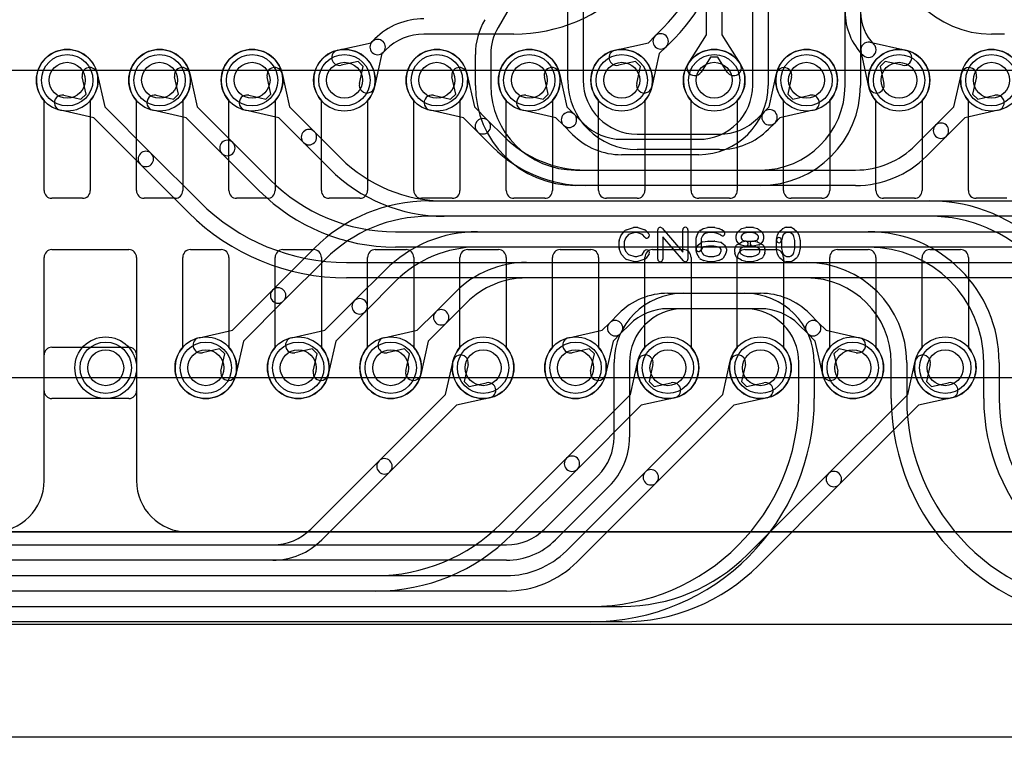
# Model space of a CAD drawing. Extents: x 0 to 29, y 0 to 17.
# Tile 2 of 4: x 7.7 to 17.3, y 0 to 7. Entities that reach past the tile are written whole.
import ezdxf

# ---------------------------------------------------------------- set-up
doc = ezdxf.new("R2010")
doc.units = 0
for name, color, linetype in [('Hole', 1, 'CONTINUOUS'), ('L1', 3, 'CONTINUOUS'), ('L2', 3, 'CONTINUOUS'), ('L3', 3, 'CONTINUOUS'), ('L4', 3, 'CONTINUOUS'), ('Outline', 7, 'CONTINUOUS'), ('PartsArea-A', 111, 'CONTINUOUS'), ('PartsArea-B', 111, 'CONTINUOUS'), ('PartsSilk-A', 221, 'CONTINUOUS'), ('Resist-A', 2, 'CONTINUOUS'), ('Resist-B', 2, 'CONTINUOUS')]:
    doc.layers.add(name, color=color, linetype=linetype)

msp = doc.modelspace()

# ---------------------------------------------------------------- linework, layer by layer
at = {"layer": 'Hole'}
for centre in [(8.2, 6.4), (9.1, 6.4), (10, 6.4), (10.9, 6.4), (11.8, 6.4), (12.7, 6.4), (13.6, 6.4), (14.5, 6.4), (15.4, 6.4), (16.3, 6.4), (17.2, 6.4), (8.575, 3.6), (9.55, 3.6), (10.45, 3.6), (11.35, 3.6), (12.25, 3.6), (13.15, 3.6), (14.05, 3.6), (14.95, 3.6), (15.85, 3.6), (16.75, 3.6)]:
    msp.add_circle(centre, 0.175, dxfattribs=at)
at = {"layer": 'L1'}
for p, q in [((7.975, 5.325), (7.975, 6.20157)), ((8.425, 6.20157), (8.425, 5.325)), ((8.875, 5.325), (8.875, 6.20157)), ((9.325, 6.20157), (9.325, 5.325)), ((9.775, 5.325), (9.775, 6.20157)), ((10.225, 6.20157), (10.225, 5.325)), ((10.675, 5.325), (10.675, 6.20157)), ((11.125, 6.20157), (11.125, 5.325)), ((11.575, 5.325), (11.575, 6.20157)), ((12.025, 6.20157), (12.025, 5.325)), ((12.475, 5.325), (12.475, 6.20157)), ((12.925, 6.20157), (12.925, 5.325)), ((13.375, 5.325), (13.375, 6.20157)), ((13.825, 6.20157), (13.825, 5.325)), ((14.275, 5.325), (14.275, 6.20157)), ((14.725, 6.20157), (14.725, 5.325)), ((15.175, 5.325), (15.175, 6.20157)), ((15.625, 6.20157), (15.625, 5.325)), ((16.075, 5.325), (16.075, 6.20157)), ((16.525, 6.20157), (16.525, 5.325)), ((16.975, 5.325), (16.975, 6.20157)), ((8.35, 5.25), (8.05, 5.25)), ((9.25, 5.25), (8.95, 5.25)), ((10.15, 5.25), (9.85, 5.25)), ((11.05, 5.25), (10.75, 5.25)), ((11.95, 5.25), (11.65, 5.25)), ((12.85, 5.25), (12.55, 5.25)), ((13.75, 5.25), (13.45, 5.25)), ((14.65, 5.25), (14.35, 5.25)), ((15.55, 5.25), (15.25, 5.25)), ((16.45, 5.25), (16.15, 5.25)), ((17.35, 5.25), (17.05, 5.25)), ((8.05, 4.75), (8.8, 4.75)), ((9.4, 4.75), (9.7, 4.75)), ((10.3, 4.75), (10.6, 4.75)), ((11.2, 4.75), (11.5, 4.75)), ((12.1, 4.75), (12.4, 4.75)), ((13, 4.75), (13.3, 4.75)), ((13.9, 4.75), (14.2, 4.75)), ((14.8, 4.75), (15.1, 4.75)), ((15.7, 4.75), (16, 4.75)), ((16.6, 4.75), (16.9, 4.75)), ((7.975, 3.375), (7.975, 4.675)), ((8.875, 4.675), (8.875, 3.375)), ((9.325, 3.79843), (9.325, 4.675)), ((9.775, 4.675), (9.775, 3.79843)), ((10.225, 3.79843), (10.225, 4.675)), ((10.675, 4.675), (10.675, 3.79843)), ((11.125, 3.79843), (11.125, 4.675)), ((11.575, 4.675), (11.575, 3.79843)), ((12.025, 3.79843), (12.025, 4.675)), ((12.475, 4.675), (12.475, 3.79843)), ((12.925, 3.79843), (12.925, 4.675)), ((13.375, 4.675), (13.375, 3.79843)), ((13.825, 3.79843), (13.825, 4.675)), ((14.275, 4.675), (14.275, 3.79843)), ((14.725, 3.79843), (14.725, 4.675)), ((15.175, 4.675), (15.175, 3.79843)), ((15.625, 3.79843), (15.625, 4.675)), ((16.075, 4.675), (16.075, 3.79843)), ((16.525, 3.79843), (16.525, 4.675)), ((16.975, 4.675), (16.975, 3.79843)), ((8.8, 3.3), (8.05, 3.3)), ((2.5, 2), (19.625, 2)), ((27.4, 1.1), (1.6, 1.1))]:
    msp.add_line(p, q, dxfattribs=at)
for centre in [(8.2, 6.4), (9.1, 6.4), (10, 6.4), (10.9, 6.4), (11.8, 6.4), (12.7, 6.4), (13.6, 6.4), (14.5, 6.4), (15.4, 6.4), (16.3, 6.4), (17.2, 6.4), (8.575, 3.6), (9.55, 3.6), (10.45, 3.6), (11.35, 3.6), (12.25, 3.6), (13.15, 3.6), (14.05, 3.6), (14.95, 3.6), (15.85, 3.6), (16.75, 3.6)]:
    msp.add_circle(centre, 0.3, dxfattribs=at)
for centre, radius, start, end in [((8.2, 6.4), 0.3, -41.409429, -138.590571), ((9.1, 6.4), 0.3, -41.409429, -138.590571), ((10, 6.4), 0.3, -41.409429, -138.590571), ((10.9, 6.4), 0.3, -41.409429, -138.590571), ((11.8, 6.4), 0.3, -41.409429, -138.590571), ((12.7, 6.4), 0.3, -41.409429, -138.590571), ((13.6, 6.4), 0.3, -41.409429, -138.590571), ((14.5, 6.4), 0.3, -41.409429, -138.590571), ((15.4, 6.4), 0.3, -41.409429, -138.590571), ((16.3, 6.4), 0.3, -41.409429, -138.590571), ((17.2, 6.4), 0.3, -41.409429, -138.590571), ((8.05, 5.325), 0.075, 180, -90), ((8.35, 5.325), 0.075, -90, 0), ((8.95, 5.325), 0.075, 180, -90), ((9.25, 5.325), 0.075, -90, 0), ((9.85, 5.325), 0.075, 180, -90), ((10.15, 5.325), 0.075, -90, 0), ((10.75, 5.325), 0.075, 180, -90), ((11.05, 5.325), 0.075, -90, 0), ((11.65, 5.325), 0.075, 180, -90), ((11.95, 5.325), 0.075, -90, 0), ((12.55, 5.325), 0.075, 180, -90), ((12.85, 5.325), 0.075, -90, 0), ((13.45, 5.325), 0.075, 180, -90), ((13.75, 5.325), 0.075, -90, 0), ((14.35, 5.325), 0.075, 180, -90), ((14.65, 5.325), 0.075, -90, 0), ((15.25, 5.325), 0.075, 180, -90), ((15.55, 5.325), 0.075, -90, 0), ((16.15, 5.325), 0.075, 180, -90), ((16.45, 5.325), 0.075, -90, 0), ((17.05, 5.325), 0.075, 180, -90), ((8.05, 4.675), 0.075, 90, 180), ((8.8, 4.675), 0.075, 0, 90), ((9.4, 4.675), 0.075, 90, 180), ((9.7, 4.675), 0.075, 0, 90), ((10.3, 4.675), 0.075, 90, 180), ((10.6, 4.675), 0.075, 0, 90), ((11.2, 4.675), 0.075, 90, 180), ((11.5, 4.675), 0.075, 0, 90), ((12.1, 4.675), 0.075, 90, 180), ((12.4, 4.675), 0.075, 0, 90), ((13, 4.675), 0.075, 90, 180), ((13.3, 4.675), 0.075, 0, 90), ((13.9, 4.675), 0.075, 90, 180), ((14.2, 4.675), 0.075, 0, 90), ((14.8, 4.675), 0.075, 90, 180), ((15.1, 4.675), 0.075, 0, 90), ((15.7, 4.675), 0.075, 90, 180), ((16, 4.675), 0.075, 0, 90), ((16.6, 4.675), 0.075, 90, 180), ((16.9, 4.675), 0.075, 0, 90), ((9.55, 3.6), 0.3, 138.590571, 41.409429), ((10.45, 3.6), 0.3, 138.590571, 41.409429), ((11.35, 3.6), 0.3, 138.590571, 41.409429), ((12.25, 3.6), 0.3, 138.590571, 41.409429), ((13.15, 3.6), 0.3, 138.590571, 41.409429), ((14.05, 3.6), 0.3, 138.590571, 41.409429), ((14.95, 3.6), 0.3, 138.590571, 41.409429), ((15.85, 3.6), 0.3, 138.590571, 41.409429), ((16.75, 3.6), 0.3, 138.590571, 41.409429), ((8.05, 3.375), 0.075, 180, -90), ((8.8, 3.375), 0.075, -90, 0)]:
    msp.add_arc(centre, radius, start, end, dxfattribs=at)
at = {"layer": 'L2'}
for p, q in [((14.875, 6.3501), (14.875, 8.62868)), ((15.025, 8.62868), (15.025, 6.3501)), ((15.775, 6.35006), (15.775, 8.50442)), ((15.925, 8.50442), (15.925, 6.35006)), ((13.92579, 6.83185), (14.00763, 6.91369)), ((12.55, 6.85), (11.67353, 6.85)), ((13.85936, 6.76542), (13.92579, 6.83185)), ((14.11369, 6.80763), (14.03185, 6.72579)), ((10.83453, 6.69277), (11.15936, 6.76542)), ((11.15936, 6.76542), (11.17009, 6.77615)), ((11.17009, 6.77615), (11.19622, 6.8023)), ((13.53453, 6.69277), (13.85936, 6.76542)), ((14.03185, 6.72579), (13.96542, 6.65936)), ((11.26542, 6.65936), (11.19277, 6.33453)), ((11.27615, 6.67009), (11.26542, 6.65936)), ((11.30229, 6.69623), (11.27615, 6.67009)), ((13.96542, 6.65936), (13.89277, 6.33453)), ((11.03412, 6.58371), (10.86727, 6.54639)), ((11.08371, 6.53412), (11.03412, 6.58371)), ((11.04639, 6.36727), (11.08371, 6.53412)), ((13.73412, 6.58371), (13.56727, 6.54639)), ((13.78371, 6.53412), (13.73412, 6.58371)), ((13.74639, 6.36727), (13.78371, 6.53412)), ((8.38371, 6.26588), (8.34639, 6.43273)), ((8.49277, 6.46547), (8.56542, 6.14064)), ((9.28371, 6.26588), (9.24639, 6.43273)), ((9.39277, 6.46547), (9.46542, 6.14064)), ((10.18371, 6.26588), (10.14639, 6.43273)), ((10.29277, 6.46547), (10.36542, 6.14064)), ((11.9837, 6.26589), (11.94639, 6.43273)), ((12.09277, 6.46547), (12.16541, 6.14065)), ((12.88371, 6.26588), (12.84639, 6.43273)), ((12.99277, 6.46547), (13.06542, 6.14064)), ((8.16727, 6.25361), (8.33412, 6.21629)), ((8.33412, 6.21629), (8.38371, 6.26588)), ((9.06727, 6.25361), (9.23412, 6.21629)), ((9.23412, 6.21629), (9.28371, 6.26588)), ((9.96727, 6.25361), (10.13412, 6.21629)), ((10.13412, 6.21629), (10.18371, 6.26588)), ((11.76726, 6.25361), (11.93413, 6.21629)), ((11.93413, 6.21629), (11.9837, 6.26589)), ((12.66727, 6.25361), (12.83412, 6.21629)), ((12.83412, 6.21629), (12.88371, 6.26588)), ((8.56542, 6.14064), (9.01901, 5.68705)), ((9.46542, 6.14064), (9.81292, 5.79313)), ((10.36542, 6.14064), (10.60684, 5.89922)), ((12.16541, 6.14065), (12.30075, 6.0053)), ((13.06542, 6.14064), (13.1386, 6.06746)), ((8.45936, 6.03458), (8.13453, 6.10723)), ((9.35935, 6.03458), (9.03453, 6.10723)), ((10.25936, 6.03458), (9.93453, 6.10723)), ((12.05935, 6.03458), (11.73452, 6.10723)), ((12.95936, 6.03458), (12.63453, 6.10723)), ((13.1386, 6.06746), (13.22719, 5.97887)), ((8.91295, 5.58099), (8.45936, 6.03458)), ((9.70686, 5.68707), (9.35935, 6.03458)), ((10.50078, 5.79316), (10.25936, 6.03458)), ((12.19469, 5.89924), (12.05935, 6.03458)), ((12.30075, 6.0053), (12.4515, 5.85456)), ((13.03254, 5.9614), (12.95936, 6.03458)), ((13.12112, 5.8728), (13.03254, 5.9614)), ((10.60684, 5.89922), (10.86367, 5.64239)), ((12.34544, 5.74849), (12.19469, 5.89924)), ((9.81292, 5.79313), (10.17585, 5.43022)), ((10.75761, 5.53633), (10.50078, 5.79316)), ((13.59843, 5.8251), (14.35, 5.8251)), ((9.01901, 5.68705), (9.48801, 5.21805)), ((10.06978, 5.32415), (9.70686, 5.68707)), ((14.35, 5.6751), (13.59843, 5.6751)), ((9.38194, 5.11198), (8.91295, 5.58099)), ((13.24699, 5.52506), (14.95, 5.52506)), ((14.95, 5.37506), (13.24699, 5.37506)), ((11.8713, 5.22502), (18.55, 5.22502)), ((18.55, 5.07502), (11.8713, 5.07502)), ((11.3956, 4.92498), (19.15, 4.92498)), ((19.15, 4.77498), (11.3956, 4.77498)), ((10.91991, 4.62494), (19.8, 4.62494)), ((19.8, 4.47494), (10.91991, 4.47494)), ((14.2, 4.3249), (14.95157, 4.3249)), ((14.95157, 4.1749), (14.2, 4.1749)), ((15.42887, 4.12719), (15.51746, 4.0386)), ((15.51746, 4.0386), (15.59064, 3.96542)), ((15.4114, 3.93254), (15.32281, 4.02113)), ((15.48458, 3.85936), (15.4114, 3.93254)), ((15.59064, 3.96542), (15.91547, 3.89277)), ((15.55723, 3.53453), (15.48458, 3.85936)), ((15.71588, 3.78371), (15.66629, 3.73412)), ((15.88273, 3.74639), (15.71588, 3.78371)), ((13.525, 2.92279), (13.525, 3.6499)), ((13.675, 3.6499), (13.675, 2.92279)), ((14.58458, 3.34064), (14.65723, 3.66547)), ((15.66629, 3.73412), (15.70361, 3.56727)), ((16.38458, 3.34064), (16.45723, 3.66547)), ((14.80361, 3.63273), (14.76629, 3.46588)), ((16.60361, 3.63273), (16.56629, 3.46588)), ((14.76629, 3.46588), (14.81588, 3.41629)), ((14.81588, 3.41629), (14.98273, 3.45361)), ((16.56629, 3.46588), (16.61588, 3.41629)), ((16.61588, 3.41629), (16.78273, 3.45361)), ((13.83028, 2.58634), (14.58458, 3.34064)), ((15.01547, 3.30723), (14.69064, 3.23458)), ((15.61208, 2.56814), (16.38458, 3.34064)), ((16.81547, 3.30723), (16.49064, 3.23458)), ((14.69064, 3.23458), (13.93634, 2.48028)), ((16.49064, 3.23458), (15.71814, 2.46208)), ((12.84845, 2.02877), (13.37123, 2.55155)), ((13.06056, 1.81664), (13.83028, 2.58634)), ((14.82418, 1.78024), (15.61208, 2.56814)), ((13.4773, 2.44548), (12.95451, 1.92271)), ((13.93634, 2.48028), (13.16663, 1.71057)), ((15.71814, 2.46208), (14.93025, 1.67417)), ((2.4, 1.875), (12.47721, 1.875)), ((12.47721, 1.725), (2.4, 1.725)), ((2.4, 1.575), (12.47721, 1.575)), ((12.47721, 1.425), (2.4, 1.425)), ((2.4, 1.275), (13.60442, 1.275)), ((13.60442, 1.125), (2.4, 1.125))]:
    msp.add_line(p, q, dxfattribs=at)
for centre in [(8.2, 6.4), (9.1, 6.4), (10, 6.4), (10.9, 6.4), (11.8, 6.4), (12.7, 6.4), (13.6, 6.4), (14.95, 3.6), (15.85, 3.6), (16.75, 3.6)]:
    msp.add_circle(centre, 0.3, dxfattribs=at)
for centre, radius, start, end in [((12.55, 8.425), 1.575, -90, 0), ((13, 7.92132), 1.425, -45, 0), ((13, 7.92132), 1.575, -45, 0), ((11.67352, 6.325), 0.675, 89.999151, 135), ((11.67352, 6.325), 0.525, 89.998909, 135), ((13.97882, 6.77882), 0.075, 135, -45), ((13.97882, 6.77882), 0.075, -45, 135), ((11.22312, 6.72312), 0.075, 135, -45), ((11.22312, 6.72312), 0.075, -45, 135), ((10.8509, 6.61958), 0.075, 102.607528, -77.393385), ((13.5509, 6.61958), 0.075, 102.607528, -77.393385), ((8.41958, 6.4491), 0.075, 12.607528, -167.393385), ((9.31958, 6.4491), 0.075, 12.607528, -167.393385), ((10.21958, 6.4491), 0.075, 12.607528, -167.393385), ((12.01958, 6.4491), 0.075, 12.607528, -167.394962), ((12.91958, 6.4491), 0.075, 12.607528, -167.393385), ((11.11958, 6.3509), 0.075, 167.392472, -12.606615), ((13.81958, 6.3509), 0.075, 167.392472, -12.606615), ((14.35, 6.3501), 0.525, -90, 0), ((14.35, 6.3501), 0.675, -90, 0), ((14.95, 6.35006), 0.825, -90, 0), ((14.95, 6.35006), 0.975, -90, 0), ((8.1509, 6.18042), 0.075, 77.392472, -102.606615), ((9.0509, 6.18042), 0.075, 77.392472, -102.606615), ((9.9509, 6.18042), 0.075, 77.392472, -102.606615), ((11.75089, 6.18042), 0.075, 77.392472, -102.606615), ((12.6509, 6.18042), 0.075, 77.392472, -102.606615), ((13.08557, 6.01443), 0.075, 45, -135), ((13.08557, 6.01443), 0.075, -135, 45), ((12.24772, 5.95227), 0.075, 45, -135), ((12.24772, 5.95227), 0.075, -135, 44.99936), ((13.59842, 6.3501), 0.525, -135, -89.998909), ((10.55381, 5.84619), 0.075, 45, -135), ((10.55381, 5.84619), 0.075, -135, 45), ((13.24699, 6.65006), 1.125, -134.999325, -90), ((13.59842, 6.3501), 0.675, -135, -89.999151), ((9.75989, 5.7401), 0.075, 45, -135), ((9.75989, 5.7401), 0.075, -135, 44.999566), ((8.96598, 5.63402), 0.075, 45, -135), ((8.96598, 5.63402), 0.075, -135, 45), ((13.24699, 6.65006), 1.275, -134.999364, -90), ((11.8713, 6.65002), 1.425, -135, -90), ((11.8713, 6.65002), 1.575, -135, -90), ((11.3956, 6.64998), 1.725, -134.999775, -90), ((11.3956, 6.64998), 1.875, -134.999784, -90), ((10.9199, 6.64994), 2.025, -135, -89.999717), ((10.9199, 6.64994), 2.175, -135, -89.999737), ((14.2, 3.6499), 0.675, 90, 180), ((14.95157, 3.6499), 0.675, 44.9994, 90), ((14.2, 3.6499), 0.525, 90, 180), ((14.95157, 3.6499), 0.525, 44.999228, 90), ((15.46443, 3.98557), 0.075, 45, -135), ((15.46443, 3.98557), 0.075, -135, 45), ((15.8991, 3.81958), 0.075, -102.607528, 77.393385), ((14.73042, 3.6491), 0.075, -12.607528, 167.393385), ((16.53042, 3.6491), 0.075, -12.607528, 167.393385), ((15.63042, 3.5509), 0.075, -167.392472, 12.606615), ((14.9991, 3.38042), 0.075, -77.392472, 102.606615), ((16.7991, 3.38042), 0.075, -77.392472, 102.606615), ((13, 2.92278), 0.525, -45, 0.001091), ((13, 2.92278), 0.675, -45, 0.000849), ((13.88331, 2.53331), 0.075, -45, 135), ((15.66511, 2.51511), 0.075, -45, 135), ((13.88331, 2.53331), 0.075, 135, -45), ((15.66511, 2.51511), 0.075, 135, -45), ((12.47721, 2.4), 0.525, -90, -44.999228), ((12.47721, 2.4), 0.675, -90, -44.9994), ((12.4772, 2.4), 0.825, -89.999306, -45), ((13.60442, 3), 1.725, -90, -45), ((12.4772, 2.4), 0.975, -89.999412, -45), ((13.60442, 3), 1.875, -90, -45)]:
    msp.add_arc(centre, radius, start, end, dxfattribs=at)
at = {"layer": 'L3'}
for p, q in [((14.425, 6.84178), (14.425, 10.15822)), ((14.575, 10.15822), (14.575, 6.84178)), ((13.075, 6.4), (13.075, 9.9336)), ((13.225, 9.9336), (13.225, 6.4)), ((12.68457, 7.41609), (12.39534, 6.91513)), ((14.24669, 6.56072), (14.425, 6.84178)), ((14.575, 6.84178), (14.75331, 6.56072)), ((17.32647, 6.85), (17.2, 6.85)), ((16.01939, 6.77017), (16.36547, 6.69277)), ((12.175, 6.35006), (12.175, 6.65263)), ((12.325, 6.65263), (12.325, 6.35006)), ((14.46495, 6.62474), (14.37335, 6.48036)), ((14.53505, 6.62474), (14.46495, 6.62474)), ((14.62665, 6.48036), (14.53505, 6.62474)), ((16.00723, 6.33453), (15.92983, 6.68061)), ((16.16588, 6.58371), (16.11629, 6.53412)), ((16.11629, 6.53412), (16.15361, 6.36727)), ((16.33273, 6.54639), (16.16588, 6.58371)), ((15.03458, 6.14064), (15.10723, 6.46547)), ((15.25361, 6.43273), (15.21629, 6.26588)), ((16.83458, 6.14064), (16.90723, 6.46547)), ((17.05361, 6.43273), (17.01629, 6.26588)), ((15.21629, 6.26588), (15.26588, 6.21629)), ((15.26588, 6.21629), (15.43273, 6.25361)), ((17.01629, 6.26588), (17.06588, 6.21629)), ((17.06588, 6.21629), (17.23273, 6.25361)), ((14.98635, 6.09241), (15.03458, 6.14064)), ((16.65531, 5.96137), (16.83458, 6.14064)), ((14.92271, 6.02877), (14.98635, 6.09241)), ((15.46547, 6.10723), (15.14064, 6.03458)), ((17.26547, 6.10723), (16.94064, 6.03458)), ((15.09241, 5.98635), (15.02877, 5.92271)), ((15.14064, 6.03458), (15.09241, 5.98635)), ((16.46063, 5.76669), (16.65531, 5.96137)), ((16.94064, 6.03458), (16.76137, 5.85531)), ((13.75, 5.875), (14.55147, 5.875)), ((16.76137, 5.85531), (16.56669, 5.66063)), ((14.55147, 5.725), (13.75, 5.725)), ((13.15, 5.52506), (15.87727, 5.52506)), ((15.87727, 5.37506), (13.15, 5.37506)), ((11.72134, 5.22502), (16.6, 5.22502)), ((16.6, 5.07502), (11.72134, 5.07502)), ((12.19704, 4.92498), (16, 4.92498)), ((10.2008, 4.35686), (10.60765, 4.76371)), ((16, 4.77498), (12.19704, 4.77498)), ((10.71371, 4.65765), (10.30686, 4.2508)), ((12.67273, 4.62494), (15.4, 4.62494)), ((10.99471, 4.25077), (11.29548, 4.55154)), ((11.40154, 4.44548), (11.10077, 4.14471)), ((15.4, 4.47494), (12.67273, 4.47494)), ((9.80936, 3.96542), (10.2008, 4.35686)), ((11.78863, 4.14469), (11.98331, 4.33937)), ((14.04843, 4.3249), (14.8, 4.3249)), ((10.30686, 4.2508), (9.91542, 3.85936)), ((10.70936, 3.96542), (10.99471, 4.25077)), ((12.08938, 4.2333), (11.89469, 4.03863)), ((11.10077, 4.14471), (10.81542, 3.85936)), ((11.60936, 3.96542), (11.78863, 4.14469)), ((13.48254, 4.0386), (13.57113, 4.12719)), ((14.8, 4.1749), (14.04843, 4.1749)), ((11.89469, 4.03863), (11.71542, 3.85936)), ((13.40936, 3.96542), (13.48254, 4.0386)), ((9.48453, 3.89277), (9.80936, 3.96542)), ((10.38453, 3.89277), (10.70936, 3.96542)), ((11.28453, 3.89277), (11.60936, 3.96542)), ((13.08453, 3.89277), (13.40936, 3.96542)), ((13.5886, 3.93254), (13.51542, 3.85936)), ((13.67719, 4.02113), (13.5886, 3.93254)), ((9.91542, 3.85936), (9.84277, 3.53453)), ((10.81542, 3.85936), (10.74277, 3.53453)), ((11.71542, 3.85936), (11.64277, 3.53453)), ((13.51542, 3.85936), (13.44277, 3.53453)), ((9.68412, 3.78371), (9.51727, 3.74639)), ((9.73371, 3.73412), (9.68412, 3.78371)), ((10.58412, 3.78371), (10.41727, 3.74639)), ((10.63371, 3.73412), (10.58412, 3.78371)), ((11.48412, 3.78371), (11.31727, 3.74639)), ((11.53371, 3.73412), (11.48412, 3.78371)), ((13.28412, 3.78371), (13.11727, 3.74639)), ((13.33371, 3.73412), (13.28412, 3.78371)), ((9.69639, 3.56727), (9.73371, 3.73412)), ((10.59639, 3.56727), (10.63371, 3.73412)), ((11.49639, 3.56727), (11.53371, 3.73412)), ((11.88458, 3.34064), (11.95723, 3.66547)), ((13.29639, 3.56727), (13.33371, 3.73412)), ((13.68458, 3.34064), (13.75723, 3.66547)), ((15.325, 3.3), (15.325, 3.6499)), ((15.475, 3.6499), (15.475, 3.3)), ((16.225, 3.3), (16.225, 3.64994)), ((16.375, 3.64994), (16.375, 3.3)), ((17.125, 3.3), (17.125, 3.64998)), ((17.275, 3.64998), (17.275, 3.3)), ((12.10361, 3.63273), (12.06629, 3.46588)), ((13.90361, 3.63273), (13.86629, 3.46588)), ((12.06629, 3.46588), (12.11588, 3.41629)), ((12.11588, 3.41629), (12.28273, 3.45361)), ((13.86629, 3.46588), (13.91588, 3.41629)), ((13.91588, 3.41629), (14.08273, 3.45361)), ((11.23635, 2.69241), (11.88458, 3.34064)), ((12.31547, 3.30723), (11.99064, 3.23458)), ((13.06208, 2.71814), (13.68458, 3.34064)), ((14.11547, 3.30723), (13.79064, 3.23458)), ((11.99064, 3.23458), (11.34241, 2.58635)), ((13.79064, 3.23458), (13.16814, 2.61208)), ((10.57271, 2.02877), (11.23635, 2.69241)), ((12.42418, 2.08024), (13.06208, 2.71814)), ((13.16814, 2.61208), (12.53025, 1.97417)), ((11.34241, 2.58635), (10.67878, 1.9227)), ((2.4, 1.875), (10.20147, 1.875)), ((10.20147, 1.725), (2.4, 1.725)), ((2.4, 1.575), (11.20442, 1.575)), ((11.20442, 1.425), (2.4, 1.425)), ((2.4, 1.275), (13.3, 1.275)), ((13.3, 1.125), (2.4, 1.125))]:
    msp.add_line(p, q, dxfattribs=at)
for centre in [(14.5, 6.4), (15.4, 6.4), (16.3, 6.4), (17.2, 6.4), (9.55, 3.6), (10.45, 3.6), (11.35, 3.6), (12.25, 3.6), (13.15, 3.6), (14.05, 3.6)]:
    msp.add_circle(centre, 0.3, dxfattribs=at)
for centre, radius, start, end in [((17.2, 7.825), 0.975, 180, -90), ((16.37243, 7.0664), 0.59743, 180, -134.999322), ((16.37243, 7.0664), 0.44743, 180, -134.999095), ((12.85, 6.65263), 0.675, 150.000121, 180), ((12.85, 6.65263), 0.525, 149.99975, 180), ((16.00302, 6.69698), 0.075, 77.392472, -167.392472), ((16.00302, 6.69698), 0.075, -135, 45.000775), ((16.3491, 6.61958), 0.075, -102.607528, 77.393385), ((14.31002, 6.52054), 0.075, 147.606734, -32.392259), ((14.68998, 6.52054), 0.075, -147.606734, 32.392259), ((15.18042, 6.4491), 0.075, -12.607528, 167.393385), ((16.98042, 6.4491), 0.075, -12.607528, 167.393385), ((13.15, 6.35006), 0.975, 180, -90), ((13.15, 6.35006), 0.825, 180, -90), ((13.75, 6.4), 0.675, 180, -90), ((13.75, 6.4), 0.525, 180, -90), ((16.08042, 6.3509), 0.075, -167.392472, 12.606615), ((15.4491, 6.18042), 0.075, -77.392472, 102.606615), ((17.2491, 6.18042), 0.075, -77.392472, 102.606615), ((15.03938, 6.03938), 0.075, 135, -45), ((15.03938, 6.03938), 0.075, -45, 135), ((14.55147, 6.4), 0.525, -90, -44.999228), ((16.70834, 5.90834), 0.075, 135, -45), ((16.70834, 5.90834), 0.075, -45, 135), ((14.55147, 6.4), 0.675, -90, -44.9994), ((15.87727, 6.35006), 0.825, -90, -45.000491), ((15.87727, 6.35006), 0.975, -90, -45.000416), ((11.72134, 3.65002), 1.575, 90, 135), ((16.6, 3.65002), 1.575, 0, 90), ((11.72134, 3.65002), 1.425, 90, 135), ((16.6, 3.65002), 1.425, 0, 90), ((12.19704, 3.64998), 1.275, 90, 135), ((16, 3.64998), 1.275, 0, 90), ((12.19704, 3.64998), 1.125, 90, 135), ((16, 3.64998), 1.125, 0, 90), ((12.67274, 3.64994), 0.975, 90.000588, 135), ((15.4, 3.64994), 0.975, 0, 90), ((12.67274, 3.64994), 0.825, 90.000694, 135), ((15.4, 3.64994), 0.825, 0, 90), ((10.25383, 4.30383), 0.075, 135, -45), ((10.25383, 4.30383), 0.075, -45, 135), ((14.04843, 3.6499), 0.675, 90, 135.0006), ((14.8, 3.6499), 0.675, 0, 90), ((11.04774, 4.19774), 0.075, 135, -45), ((11.04774, 4.19774), 0.075, -45, 135), ((11.84166, 4.09166), 0.075, 135, -45), ((11.84166, 4.09166), 0.075, -45, 135), ((14.04843, 3.6499), 0.525, 90, 135.000772), ((14.8, 3.6499), 0.525, 0, 90), ((13.53557, 3.98557), 0.075, 135, -45), ((13.53557, 3.98557), 0.075, -45, 135), ((9.5009, 3.81958), 0.075, 102.607528, -77.393385), ((10.4009, 3.81958), 0.075, 102.607528, -77.393385), ((11.3009, 3.81958), 0.075, 102.607528, -77.393385), ((13.1009, 3.81958), 0.075, 102.607528, -77.393385), ((12.03042, 3.6491), 0.075, -12.607528, 167.393385), ((13.83042, 3.6491), 0.075, -12.607528, 167.393385), ((9.76958, 3.5509), 0.075, 167.392472, -12.606615), ((10.66958, 3.5509), 0.075, 167.392472, -12.606615), ((11.56958, 3.5509), 0.075, 167.392472, -12.606615), ((13.36958, 3.5509), 0.075, 167.392472, -12.606615), ((12.2991, 3.38042), 0.075, -77.392472, 102.606615), ((14.0991, 3.38042), 0.075, -77.392472, 102.606615), ((13.3, 3.3), 2.025, -90, 0), ((13.3, 3.3), 2.175, -90, 0), ((18.4, 3.3), 2.175, 180, -90), ((18.4, 3.3), 2.025, 180, -90), ((19, 3.3), 1.875, 180, -90), ((19, 3.3), 1.725, 180, -90), ((11.28938, 2.63938), 0.075, 135, -45), ((11.28938, 2.63938), 0.075, -45, 135), ((13.11511, 2.66511), 0.075, 135, -45), ((13.11511, 2.66511), 0.075, -45, 135), ((10.20148, 2.4), 0.525, -90.001091, -45), ((11.20442, 3.3), 1.725, -90, -45), ((10.20148, 2.4), 0.675, -90.000849, -45), ((11.20442, 3.3), 1.875, -90, -45)]:
    msp.add_arc(centre, radius, start, end, dxfattribs=at)
at = {"layer": 'L4'}
for p, q in [((7.975, 5.325), (7.975, 6.20157)), ((8.425, 6.20157), (8.425, 5.325)), ((8.875, 5.325), (8.875, 6.20157)), ((9.325, 6.20157), (9.325, 5.325)), ((9.775, 5.325), (9.775, 6.20157)), ((10.225, 6.20157), (10.225, 5.325)), ((10.675, 5.325), (10.675, 6.20157)), ((11.125, 6.20157), (11.125, 5.325)), ((11.575, 5.325), (11.575, 6.20157)), ((12.025, 6.20157), (12.025, 5.325)), ((12.475, 5.325), (12.475, 6.20157)), ((12.925, 6.20157), (12.925, 5.325)), ((13.375, 5.325), (13.375, 6.20157)), ((13.825, 6.20157), (13.825, 5.325)), ((14.275, 5.325), (14.275, 6.20157)), ((14.725, 6.20157), (14.725, 5.325)), ((15.175, 5.325), (15.175, 6.20157)), ((15.625, 6.20157), (15.625, 5.325)), ((16.075, 5.325), (16.075, 6.20157)), ((16.525, 6.20157), (16.525, 5.325)), ((16.975, 5.325), (16.975, 6.20157)), ((8.35, 5.25), (8.05, 5.25)), ((9.25, 5.25), (8.95, 5.25)), ((10.15, 5.25), (9.85, 5.25)), ((11.05, 5.25), (10.75, 5.25)), ((11.95, 5.25), (11.65, 5.25)), ((12.85, 5.25), (12.55, 5.25)), ((13.75, 5.25), (13.45, 5.25)), ((14.65, 5.25), (14.35, 5.25)), ((15.55, 5.25), (15.25, 5.25)), ((16.45, 5.25), (16.15, 5.25)), ((17.35, 5.25), (17.05, 5.25)), ((8.05, 4.75), (8.8, 4.75)), ((9.4, 4.75), (9.7, 4.75)), ((10.3, 4.75), (10.6, 4.75)), ((11.2, 4.75), (11.5, 4.75)), ((12.1, 4.75), (12.4, 4.75)), ((13, 4.75), (13.3, 4.75)), ((13.9, 4.75), (14.2, 4.75)), ((14.8, 4.75), (15.1, 4.75)), ((15.7, 4.75), (16, 4.75)), ((16.6, 4.75), (16.9, 4.75)), ((7.975, 3.375), (7.975, 4.675)), ((8.875, 4.675), (8.875, 3.375)), ((9.325, 3.79843), (9.325, 4.675)), ((9.775, 4.675), (9.775, 3.79843)), ((10.225, 3.79843), (10.225, 4.675)), ((10.675, 4.675), (10.675, 3.79843)), ((11.125, 3.79843), (11.125, 4.675)), ((11.575, 4.675), (11.575, 3.79843)), ((12.025, 3.79843), (12.025, 4.675)), ((12.475, 4.675), (12.475, 3.79843)), ((12.925, 3.79843), (12.925, 4.675)), ((13.375, 4.675), (13.375, 3.79843)), ((13.825, 3.79843), (13.825, 4.675)), ((14.275, 4.675), (14.275, 3.79843)), ((14.725, 3.79843), (14.725, 4.675)), ((15.175, 4.675), (15.175, 3.79843)), ((15.625, 3.79843), (15.625, 4.675)), ((16.075, 4.675), (16.075, 3.79843)), ((16.525, 3.79843), (16.525, 4.675)), ((16.975, 4.675), (16.975, 3.79843)), ((8.04997, 3.8), (8.80003, 3.8)), ((7.975, 2.5), (7.975, 3.72503)), ((8.875, 3.72503), (8.875, 2.5)), ((8.8, 3.3), (8.05, 3.3)), ((9.375, 2), (26.5, 2)), ((27.4, 1.1), (1.6, 1.1))]:
    msp.add_line(p, q, dxfattribs=at)
for centre in [(8.2, 6.4), (9.1, 6.4), (10, 6.4), (10.9, 6.4), (11.8, 6.4), (12.7, 6.4), (13.6, 6.4), (14.5, 6.4), (15.4, 6.4), (16.3, 6.4), (17.2, 6.4), (8.575, 3.6), (9.55, 3.6), (10.45, 3.6), (11.35, 3.6), (12.25, 3.6), (13.15, 3.6), (14.05, 3.6), (14.95, 3.6), (15.85, 3.6), (16.75, 3.6)]:
    msp.add_circle(centre, 0.3, dxfattribs=at)
for centre, radius, start, end in [((8.2, 6.4), 0.3, -41.409429, -138.590571), ((9.1, 6.4), 0.3, -41.409429, -138.590571), ((10, 6.4), 0.3, -41.409429, -138.590571), ((10.9, 6.4), 0.3, -41.409429, -138.590571), ((11.8, 6.4), 0.3, -41.409429, -138.590571), ((12.7, 6.4), 0.3, -41.409429, -138.590571), ((13.6, 6.4), 0.3, -41.409429, -138.590571), ((14.5, 6.4), 0.3, -41.409429, -138.590571), ((15.4, 6.4), 0.3, -41.409429, -138.590571), ((16.3, 6.4), 0.3, -41.409429, -138.590571), ((17.2, 6.4), 0.3, -41.409429, -138.590571), ((8.05, 5.325), 0.075, 180, -90), ((8.35, 5.325), 0.075, -90, 0), ((8.95, 5.325), 0.075, 180, -90), ((9.25, 5.325), 0.075, -90, 0), ((9.85, 5.325), 0.075, 180, -90), ((10.15, 5.325), 0.075, -90, 0), ((10.75, 5.325), 0.075, 180, -90), ((11.05, 5.325), 0.075, -90, 0), ((11.65, 5.325), 0.075, 180, -90), ((11.95, 5.325), 0.075, -90, 0), ((12.55, 5.325), 0.075, 180, -90), ((12.85, 5.325), 0.075, -90, 0), ((13.45, 5.325), 0.075, 180, -90), ((13.75, 5.325), 0.075, -90, 0), ((14.35, 5.325), 0.075, 180, -90), ((14.65, 5.325), 0.075, -90, 0), ((15.25, 5.325), 0.075, 180, -90), ((15.55, 5.325), 0.075, -90, 0), ((16.15, 5.325), 0.075, 180, -90), ((16.45, 5.325), 0.075, -90, 0), ((17.05, 5.325), 0.075, 180, -90), ((8.05, 4.675), 0.075, 90, 180), ((8.8, 4.675), 0.075, 0, 90), ((9.4, 4.675), 0.075, 90, 180), ((9.7, 4.675), 0.075, 0, 90), ((10.3, 4.675), 0.075, 90, 180), ((10.6, 4.675), 0.075, 0, 90), ((11.2, 4.675), 0.075, 90, 180), ((11.5, 4.675), 0.075, 0, 90), ((12.1, 4.675), 0.075, 90, 180), ((12.4, 4.675), 0.075, 0, 90), ((13, 4.675), 0.075, 90, 180), ((13.3, 4.675), 0.075, 0, 90), ((13.9, 4.675), 0.075, 90, 180), ((14.2, 4.675), 0.075, 0, 90), ((14.8, 4.675), 0.075, 90, 180), ((15.1, 4.675), 0.075, 0, 90), ((15.7, 4.675), 0.075, 90, 180), ((16, 4.675), 0.075, 0, 90), ((16.6, 4.675), 0.075, 90, 180), ((16.9, 4.675), 0.075, 0, 90), ((8.04997, 3.72503), 0.07497, 90, 180), ((8.80003, 3.72503), 0.07497, 0, 90), ((9.55, 3.6), 0.3, 138.590571, 41.409429), ((10.45, 3.6), 0.3, 138.590571, 41.409429), ((11.35, 3.6), 0.3, 138.590571, 41.409429), ((12.25, 3.6), 0.3, 138.590571, 41.409429), ((13.15, 3.6), 0.3, 138.590571, 41.409429), ((14.05, 3.6), 0.3, 138.590571, 41.409429), ((14.95, 3.6), 0.3, 138.590571, 41.409429), ((15.85, 3.6), 0.3, 138.590571, 41.409429), ((16.75, 3.6), 0.3, 138.590571, 41.409429), ((8.05, 3.375), 0.075, 180, -90), ((8.8, 3.375), 0.075, -90, 0), ((7.475, 2.5), 0.5, -90, 0), ((9.375, 2.5), 0.5, 180, -90)]:
    msp.add_arc(centre, radius, start, end, dxfattribs=at)
at = {"layer": 'Outline'}
msp.add_line((28, 0), (1, 0), dxfattribs=at)
at = {"layer": 'PartsArea-A'}
msp.add_line((24.5, 2), (4.5, 2), dxfattribs=at)
at = {"layer": 'PartsArea-B'}
msp.add_line((24.5, 2), (4.5, 2), dxfattribs=at)
at = {"layer": 'PartsSilk-A'}
for p, q in [((13.59508, 4.89239), (13.63397, 4.93683)), ((13.66702, 4.89868), (13.63618, 4.86344)), ((13.64516, 4.94418), (13.7146, 4.9664)), ((13.72612, 4.91759), (13.66702, 4.89868)), ((13.72222, 4.96759), (13.75, 4.96759)), ((13.74594, 4.91759), (13.72612, 4.91759)), ((13.80202, 4.8989), (13.74594, 4.91759)), ((13.7579, 4.96631), (13.82457, 4.94409)), ((13.82523, 4.87104), (13.80202, 4.8989)), ((13.83588, 4.93637), (13.86365, 4.90304)), ((13.95, 4.65741), (13.95, 4.94259)), ((13.99398, 4.95886), (14.19444, 4.72499)), ((14.19444, 4.72499), (14.19444, 4.94259)), ((14.24444, 4.94259), (14.24444, 4.65741)), ((14.32692, 4.87442), (14.34081, 4.90776)), ((14.34389, 4.91315), (14.35778, 4.93167)), ((14.36504, 4.93818), (14.39004, 4.95299)), ((14.3948, 4.89769), (14.38577, 4.88565)), ((14.41275, 4.90833), (14.3948, 4.89769)), ((14.39591, 4.95552), (14.4348, 4.96663)), ((14.44517, 4.91759), (14.41275, 4.90833)), ((14.44167, 4.96759), (14.5, 4.96759)), ((14.4965, 4.91759), (14.44517, 4.91759)), ((14.53079, 4.90779), (14.4965, 4.91759)), ((14.50687, 4.96663), (14.54576, 4.95552)), ((14.55395, 4.89853), (14.53079, 4.90779)), ((14.54817, 4.95469), (14.57595, 4.94358)), ((14.56494, 4.88974), (14.55395, 4.89853)), ((14.58229, 4.93989), (14.59618, 4.92878)), ((14.71769, 4.90029), (14.73158, 4.92251)), ((14.73617, 4.92795), (14.76117, 4.95017)), ((14.77207, 4.89296), (14.76389, 4.87987)), ((14.77091, 4.95552), (14.8098, 4.96663)), ((14.79013, 4.90901), (14.77207, 4.89296)), ((14.82017, 4.91759), (14.79013, 4.90901)), ((14.81667, 4.96759), (14.875, 4.96759)), ((14.8715, 4.91759), (14.82017, 4.91759)), ((14.9022, 4.90882), (14.8715, 4.91759)), ((14.88187, 4.96663), (14.92076, 4.95552)), ((14.92273, 4.8924), (14.9022, 4.90882)), ((14.93056, 4.87987), (14.92273, 4.8924)), ((14.92951, 4.951), (14.95729, 4.92878)), ((14.96287, 4.92251), (14.97676, 4.90029)), ((15.10631, 4.84865), (15.11742, 4.8931)), ((15.11931, 4.89822), (15.13042, 4.92044)), ((15.13617, 4.92795), (15.16117, 4.95017)), ((15.17299, 4.89377), (15.16526, 4.87831)), ((15.1666, 4.95384), (15.18882, 4.96495)), ((15.19192, 4.9106), (15.17299, 4.89377)), ((15.2059, 4.91759), (15.19192, 4.9106)), ((15.2, 4.96759), (15.24444, 4.96759)), ((15.2378, 4.91759), (15.2059, 4.91759)), ((15.24923, 4.91106), (15.2378, 4.91759)), ((15.26868, 4.89377), (15.24923, 4.91106)), ((15.25684, 4.9643), (15.27629, 4.95319)), ((15.27641, 4.87831), (15.26868, 4.89377)), ((15.2805, 4.95017), (15.3055, 4.92795)), ((15.31125, 4.92044), (15.32236, 4.89822)), ((15.32425, 4.8931), (15.33536, 4.84865)), ((13.575, 4.76852), (13.575, 4.83148)), ((13.57614, 4.83894), (13.59003, 4.88339)), ((13.63618, 4.86344), (13.625, 4.82766)), ((13.625, 4.82766), (13.625, 4.77234)), ((14.20046, 4.64114), (14, 4.87501)), ((14, 4.87501), (14, 4.65741)), ((14.325, 4.73519), (14.325, 4.86481)), ((14.34728, 4.79832), (14.37228, 4.82054)), ((14.38577, 4.88565), (14.375, 4.85981)), ((14.375, 4.85981), (14.375, 4.74019)), ((14.38541, 4.82661), (14.43819, 4.83402)), ((14.44167, 4.83426), (14.5, 4.83426)), ((14.5049, 4.83377), (14.56046, 4.82266)), ((14.57044, 4.81824), (14.59544, 4.79972)), ((14.71389, 4.8537), (14.71389, 4.88704)), ((14.73158, 4.81823), (14.71769, 4.84045)), ((14.72649, 4.80134), (14.76538, 4.82356)), ((14.74621, 4.80269), (14.7351, 4.8138)), ((14.79912, 4.7851), (14.75745, 4.79621)), ((14.76389, 4.87987), (14.76389, 4.86087)), ((14.76389, 4.86087), (14.77247, 4.84715)), ((14.77134, 4.82601), (14.79912, 4.83342)), ((14.77247, 4.84715), (14.77682, 4.8428)), ((14.77682, 4.8428), (14.80884, 4.83426)), ((14.80884, 4.83426), (14.88611, 4.83426)), ((14.8701, 4.83377), (14.91824, 4.8434)), ((14.93546, 4.79586), (14.8799, 4.78475)), ((14.89255, 4.83342), (14.92033, 4.82601)), ((14.91824, 4.8434), (14.92198, 4.84715)), ((14.92198, 4.84715), (14.93056, 4.86087)), ((14.92565, 4.82391), (14.96732, 4.80169)), ((14.93056, 4.86087), (14.93056, 4.87987)), ((14.95935, 4.8138), (14.94824, 4.80269)), ((14.97676, 4.84045), (14.96287, 4.81823)), ((14.98056, 4.88704), (14.98056, 4.8537)), ((15.10556, 4.75741), (15.10556, 4.84259)), ((15.16526, 4.87831), (15.15481, 4.83653)), ((15.15556, 4.84259), (15.15556, 4.76049)), ((15.28611, 4.83951), (15.27641, 4.87831)), ((15.28611, 4.76049), (15.28611, 4.83951)), ((15.33611, 4.84259), (15.33611, 4.75741)), ((13.59003, 4.71661), (13.57614, 4.76106)), ((13.63397, 4.66317), (13.59508, 4.70761)), ((13.625, 4.77234), (13.63618, 4.73656)), ((13.63618, 4.73656), (13.66702, 4.70132)), ((13.66702, 4.70132), (13.72612, 4.68241)), ((13.74594, 4.68241), (13.80023, 4.7005)), ((13.80023, 4.7005), (13.82324, 4.73732)), ((13.86564, 4.71082), (13.83787, 4.66638)), ((14.34081, 4.69224), (14.32692, 4.72558)), ((14.3288, 4.77066), (14.34269, 4.79288)), ((14.38318, 4.76333), (14.3712, 4.74416)), ((14.375, 4.74019), (14.38618, 4.71336)), ((14.39985, 4.77814), (14.38318, 4.76333)), ((14.38618, 4.71336), (14.39492, 4.69937)), ((14.39492, 4.69937), (14.41133, 4.69208)), ((14.44342, 4.78426), (14.39985, 4.77814)), ((14.49752, 4.78426), (14.44342, 4.78426)), ((14.54517, 4.77473), (14.49752, 4.78426)), ((14.53079, 4.69221), (14.5498, 4.69981)), ((14.56187, 4.76236), (14.54517, 4.77473)), ((14.5498, 4.69981), (14.55827, 4.71336)), ((14.55827, 4.71336), (14.56944, 4.74019)), ((14.56944, 4.75024), (14.56187, 4.76236)), ((14.56944, 4.74019), (14.56944, 4.75024)), ((14.60176, 4.79287), (14.61564, 4.77065)), ((14.61752, 4.72558), (14.60364, 4.69224)), ((14.61944, 4.75741), (14.61944, 4.73519)), ((14.7, 4.72407), (14.7, 4.75741)), ((14.71581, 4.68112), (14.70192, 4.71445)), ((14.7038, 4.77066), (14.71769, 4.79288)), ((14.75675, 4.76104), (14.75, 4.75024)), ((14.75, 4.75024), (14.75, 4.72907)), ((14.75, 4.72907), (14.75869, 4.70822)), ((14.78736, 4.77853), (14.75675, 4.76104)), ((14.75869, 4.70822), (14.78756, 4.69173)), ((14.812, 4.7851), (14.78736, 4.77853)), ((14.88283, 4.78426), (14.80556, 4.78426)), ((14.90467, 4.77844), (14.88283, 4.78426)), ((14.90447, 4.69183), (14.93592, 4.7086)), ((14.9379, 4.76072), (14.90467, 4.77844)), ((14.93592, 4.7086), (14.94444, 4.72907)), ((14.94444, 4.75024), (14.9379, 4.76072)), ((14.94444, 4.72907), (14.94444, 4.75024)), ((14.97676, 4.79287), (14.99064, 4.77065)), ((14.99252, 4.71446), (14.97864, 4.68113)), ((14.99444, 4.75741), (14.99444, 4.72407)), ((15.11742, 4.7069), (15.10631, 4.75135)), ((15.13042, 4.67956), (15.11931, 4.70178)), ((15.15556, 4.76049), (15.16526, 4.72169)), ((15.16526, 4.72169), (15.17299, 4.70623)), ((15.17299, 4.70623), (15.19192, 4.6894)), ((15.24923, 4.68894), (15.26868, 4.70623)), ((15.26868, 4.70623), (15.27641, 4.72169)), ((15.27641, 4.72169), (15.28611, 4.76049)), ((15.32236, 4.70178), (15.31125, 4.67956)), ((15.33536, 4.75135), (15.32425, 4.7069)), ((13.7146, 4.6336), (13.64516, 4.65582)), ((13.75, 4.63241), (13.72222, 4.63241)), ((13.72612, 4.68241), (13.74594, 4.68241)), ((13.82457, 4.65591), (13.7579, 4.63369)), ((14.35658, 4.66638), (14.34269, 4.6886)), ((14.39263, 4.64567), (14.36763, 4.65678)), ((14.4348, 4.63337), (14.39591, 4.64448)), ((14.41133, 4.69208), (14.44517, 4.68241)), ((14.5, 4.63241), (14.44167, 4.63241)), ((14.44517, 4.68241), (14.4965, 4.68241)), ((14.4965, 4.68241), (14.53079, 4.69221)), ((14.54576, 4.64448), (14.50687, 4.63337)), ((14.57595, 4.65642), (14.54817, 4.64531)), ((14.60176, 4.6886), (14.58787, 4.66638)), ((14.76538, 4.64681), (14.72649, 4.66903)), ((14.8098, 4.63337), (14.77091, 4.64448)), ((14.78756, 4.69173), (14.82017, 4.68241)), ((14.875, 4.63241), (14.81667, 4.63241)), ((14.82017, 4.68241), (14.8715, 4.68241)), ((14.8715, 4.68241), (14.90447, 4.69183)), ((14.92076, 4.64448), (14.88187, 4.63337)), ((14.96732, 4.66868), (14.92565, 4.64646)), ((15.16117, 4.64983), (15.13617, 4.67205)), ((15.18882, 4.63505), (15.1666, 4.64616)), ((15.19192, 4.6894), (15.2059, 4.68241)), ((15.24444, 4.63241), (15.2, 4.63241)), ((15.2059, 4.68241), (15.2378, 4.68241)), ((15.2378, 4.68241), (15.24923, 4.68894)), ((15.27629, 4.64681), (15.25684, 4.6357)), ((15.3055, 4.67205), (15.2805, 4.64983))]:
    msp.add_line(p, q, dxfattribs=at)
for centre, start, end in [((13.61389, 4.87593), 138.811918, 162.637772), ((13.65278, 4.92037), 107.746418, 138.811918), ((13.72222, 4.94259), 90, 107.746418), ((13.75, 4.94259), 71.579545, 90), ((13.81667, 4.92037), 39.790899, 71.579545), ((13.84444, 4.88704), -140.209101, 39.800498), ((13.975, 4.94259), 40.603781, 180), ((14.21944, 4.94259), 0, 180), ((14.36389, 4.89815), 143.130102, 157.394238), ((14.37778, 4.91667), 120.637524, 143.130102), ((14.40278, 4.93148), 105.948544, 120.637524), ((14.44167, 4.94259), 90, 105.948544), ((14.5, 4.94259), 74.051456, 90), ((14.53889, 4.93148), 68.207103, 74.051456), ((14.58056, 4.90926), -128.666967, 51.345223), ((14.56667, 4.92037), 51.333033, 68.207103), ((14.73889, 4.88704), 147.994617, 180), ((14.75278, 4.90926), 131.627831, 147.994617), ((14.77778, 4.93148), 105.948544, 131.62783), ((14.81667, 4.94259), 90, 105.948544), ((14.875, 4.94259), 74.051456, 90), ((14.91389, 4.93148), 51.333033, 74.051456), ((14.94167, 4.90926), 32.005383, 51.333033), ((14.95556, 4.88704), 0, 32.005383), ((15.14167, 4.88704), 153.434949, 165.969316), ((15.15278, 4.90926), 131.627831, 153.434949), ((15.17778, 4.93148), 116.565051, 131.62783), ((15.2, 4.94259), 90, 116.565051), ((15.24444, 4.94259), 60.266489, 90), ((15.26389, 4.93148), 48.372169, 60.266489), ((15.28889, 4.90926), 26.565051, 48.37217), ((15.3, 4.88704), 14.030684, 26.565051), ((13.6, 4.83148), 162.637772, 180), ((14.35, 4.86481), 157.394238, 180), ((14.36389, 4.77963), 131.627831, 147.994617), ((14.38889, 4.80185), 98.000474, 131.62783), ((14.44167, 4.80926), 90, 98.000474), ((14.5, 4.80926), 78.694563, 90), ((14.55556, 4.79815), 53.473873, 78.694563), ((14.58056, 4.77963), 31.985944, 53.473873), ((14.73889, 4.8537), 180, -147.994617), ((14.73889, 4.77963), 119.733511, 147.989981), ((14.75278, 4.83148), -147.994617, -135), ((14.76389, 4.82037), -135, -104.925513), ((14.77778, 4.80185), 104.925513, 119.741708), ((14.80556, 4.80926), -75.074487, 104.935268), ((14.875, 4.80926), 101.305437, -78.692051), ((14.88611, 4.80926), 75.074487, 90), ((14.91389, 4.80185), 61.938299, 75.064732), ((14.93056, 4.82037), -78.694563, -45), ((14.94167, 4.83148), -45, -32.005383), ((14.95556, 4.77963), 31.985944, 61.931795), ((14.95556, 4.8537), -32.005383, 0), ((15.13056, 4.84259), 0, 180), ((15.13056, 4.84259), 165.969316, -14.03321), ((15.31111, 4.84259), 0, 14.030684), ((13.6, 4.76852), 180, -162.637772), ((13.61389, 4.72407), -162.637772, -138.811918), ((13.84444, 4.72407), -32.005383, 147.999253), ((14.35, 4.75741), 147.994617, -32.010019), ((14.35, 4.73519), 180, -157.394238), ((14.59444, 4.75741), 0, 31.985944), ((14.59444, 4.73519), -22.605762, 0), ((14.725, 4.75741), 147.994617, 180), ((14.725, 4.72407), 180, -157.376473), ((14.80556, 4.80926), -104.925513, -90), ((14.96944, 4.75741), 0, 31.991474), ((14.96944, 4.72407), -22.605762, 0), ((15.13056, 4.75741), 180, -165.969316), ((15.14167, 4.71296), -165.969316, -153.434949), ((15.3, 4.71296), -26.565051, -14.030684), ((15.31111, 4.75741), -14.030684, 0), ((13.65278, 4.67963), -138.811918, -107.746418), ((13.72222, 4.65741), -107.746418, -90), ((13.75, 4.65741), -90, -71.579545), ((13.81667, 4.67963), -71.579545, -32.005383), ((13.975, 4.65741), 180, 0), ((14.21944, 4.65741), -139.396219, 0), ((14.36389, 4.70185), -157.394238, -147.994617), ((14.37778, 4.67963), -147.994617, -113.950855), ((14.40278, 4.66852), -113.950855, -105.948544), ((14.44167, 4.65741), -105.948544, -90), ((14.5, 4.65741), -90, -74.051456), ((14.53889, 4.66852), -74.051456, -68.207103), ((14.56667, 4.67963), -68.207103, -32.005383), ((14.58056, 4.70185), -32.005383, -22.605762), ((14.73889, 4.69074), -157.373085, -119.741708), ((14.77778, 4.66852), -119.733511, -105.94345), ((14.81667, 4.65741), -105.948544, -90), ((14.875, 4.65741), -90, -74.05655), ((14.91389, 4.66852), -74.051456, -61.931795), ((14.95556, 4.69074), -61.938299, -22.608878), ((15.15278, 4.69074), -153.434949, -131.62783), ((15.17778, 4.66852), -131.627831, -116.565051), ((15.2, 4.65741), -116.565051, -90), ((15.24444, 4.65741), -90, -60.266489), ((15.26389, 4.66852), -60.266489, -48.37217), ((15.28889, 4.69074), -48.372169, -26.565051)]:
    msp.add_arc(centre, 0.025, start, end, dxfattribs=at)
at = {"layer": 'Resist-A'}
for p, q in [((7.575, 6.5), (21.425, 6.5)), ((21.425, 3.5), (7.575, 3.5))]:
    msp.add_line(p, q, dxfattribs=at)
for centre in [(8.2, 6.4), (9.1, 6.4), (10, 6.4), (10.9, 6.4), (11.8, 6.4), (12.7, 6.4), (13.6, 6.4), (14.5, 6.4), (15.4, 6.4), (16.3, 6.4), (17.2, 6.4), (8.575, 3.6), (9.55, 3.6), (10.45, 3.6), (11.35, 3.6), (12.25, 3.6), (13.15, 3.6), (14.05, 3.6), (14.95, 3.6), (15.85, 3.6), (16.75, 3.6)]:
    msp.add_circle(centre, 0.25, dxfattribs=at)
at = {"layer": 'Resist-B'}
for p, q in [((7.575, 6.5), (21.425, 6.5)), ((21.425, 3.5), (7.575, 3.5))]:
    msp.add_line(p, q, dxfattribs=at)
for centre in [(8.2, 6.4), (9.1, 6.4), (10, 6.4), (10.9, 6.4), (11.8, 6.4), (12.7, 6.4), (13.6, 6.4), (14.5, 6.4), (15.4, 6.4), (16.3, 6.4), (17.2, 6.4), (8.575, 3.6), (9.55, 3.6), (10.45, 3.6), (11.35, 3.6), (12.25, 3.6), (13.15, 3.6), (14.05, 3.6), (14.95, 3.6), (15.85, 3.6), (16.75, 3.6)]:
    msp.add_circle(centre, 0.25, dxfattribs=at)

doc.saveas('drawing.dxf')
